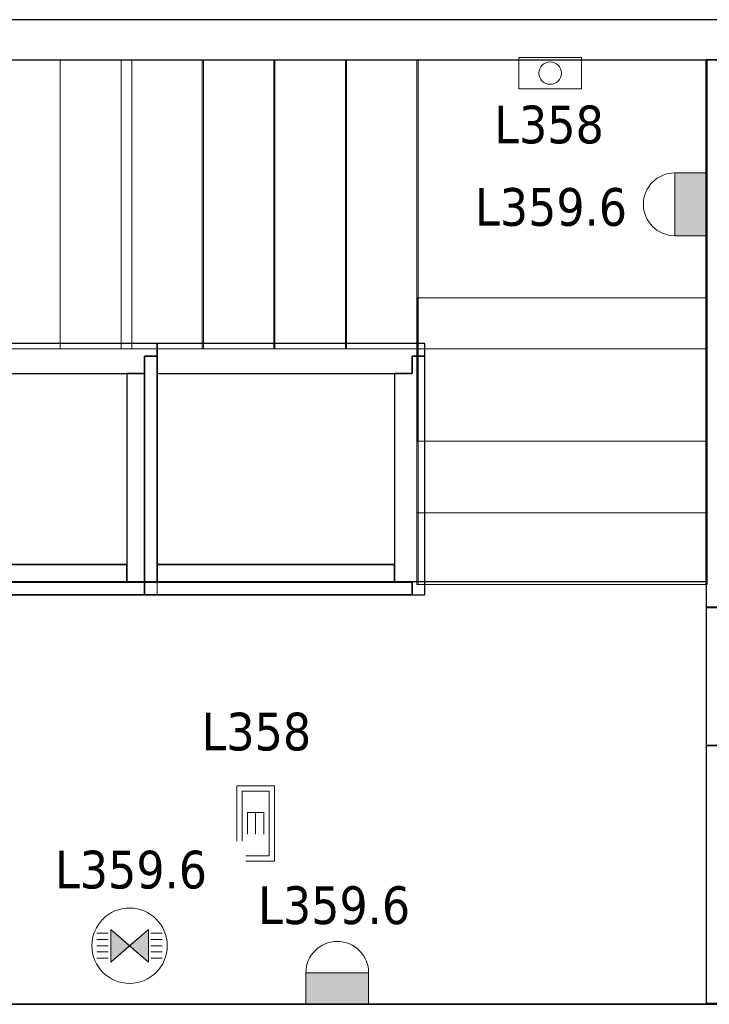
# Model space of a CAD drawing. Header units: metres. Extents: x 397.7 to 427.5, y 12.7 to 28.4.
# Tile 127 of 147: x 413 to 415.8, y 24.3 to 28.2. Entities that reach past the tile are written whole.
import ezdxf

# ---------------------------------------------------------------- set-up
doc = ezdxf.new("R2010")
doc.units = ezdxf.units.M
doc.layers.add('01_SUELOS', color=7, linetype='Continuous', lineweight=25, true_color=0x007f00)
for name, color, linetype, lineweight in [('A-DETL-GENF-OTLN', 7, 'Continuous', 18), ('A-GENM-____-OTLN', 7, 'Continuous', 18), ('A-WALL-____-MCUT', 7, 'Continuous', 25), ('A-WALL-____-OTLN', 7, 'Continuous', 25), ('E-LITE-____-IDEN', 7, 'Continuous', 30), ('E-LITE-EQPM-IDEN', 7, 'Continuous', 30), ('S-STRS-____-MCUT', 7, 'Continuous', 18), ('S-STRS-____-OTLN', 7, 'Continuous', 18)]:
    doc.layers.add(name, color=color, linetype=linetype, lineweight=lineweight)
doc.styles.add('Tahoma_4', font='tahoma.ttf', dxfattribs={"height": 0.15})

# ---------------------------------------------------------------- blocks, each defined once
blk = doc.blocks.new('Family - Escala P2-152907-06_ENLLUMENAT_P3')
at = {"layer": 'S-STRS-____-OTLN', "color": 253, "true_color": 0xaaaaaa}
for p, q in [((3.7989, 2.0879), (0.9489, 2.0879)), ((3.7989, 2.0879), (0.9489, 2.0879)), ((2.374, 2.0879), (2.089, 2.0879)), ((2.089, 2.0879), (2.374, 2.0879)), ((2.089, 2.0879), (2.374, 2.0879)), ((2.374, 2.0879), (2.089, 2.0879)), ((2.659, 2.0879), (2.374, 2.0879)), ((2.374, 2.0879), (2.659, 2.0879)), ((2.374, 2.0879), (2.374, 0.9379)), ((2.374, 0.9379), (2.374, 2.0879)), ((2.374, 0.9379), (2.374, 2.0879)), ((2.374, 2.0879), (2.374, 0.9379)), ((2.374, 2.0879), (2.659, 2.0879)), ((2.374, 2.0879), (2.374, 0.9379)), ((2.374, 2.0879), (2.374, 0.9379)), ((2.374, 2.0879), (2.374, 0.9379)), ((2.659, 2.0879), (2.374, 2.0879)), ((2.374, 2.0879), (2.374, 0.9379)), ((2.944, 2.0879), (2.659, 2.0879)), ((2.659, 2.0879), (2.944, 2.0879)), ((2.659, 2.0879), (2.659, 0.9379)), ((2.659, 0.9379), (2.659, 2.0879)), ((2.659, 0.9379), (2.659, 2.0879)), ((2.659, 2.0879), (2.659, 0.9379)), ((2.659, 2.0879), (2.944, 2.0879)), ((2.659, 2.0879), (2.659, 0.9379)), ((2.659, 2.0879), (2.659, 0.9379)), ((2.659, 2.0879), (2.659, 0.9379)), ((2.944, 2.0879), (2.659, 2.0879)), ((2.659, 2.0879), (2.659, 0.9379)), ((2.944, 0.9379), (2.944, 2.0879)), ((2.944, 2.0879), (2.944, 0.9379)), ((3.229, 2.0879), (2.944, 2.0879)), ((2.944, 2.0879), (3.229, 2.0879)), ((2.944, 2.0879), (2.944, 0.9379)), ((2.944, 0.9379), (2.944, 2.0879)), ((2.944, 2.0879), (3.229, 2.0879)), ((2.944, 2.0879), (2.944, 0.9379)), ((2.944, 2.0879), (2.944, 0.9379)), ((2.944, 2.0879), (2.944, 0.9379)), ((3.229, 2.0879), (2.944, 2.0879)), ((2.944, 2.0879), (2.944, 0.9379)), ((3.229, 0.9379), (3.229, 2.0879)), ((3.229, 2.0879), (3.229, 0.9379)), ((3.514, 2.0879), (3.229, 2.0879)), ((3.229, 2.0879), (3.514, 2.0879)), ((3.229, 2.0879), (3.229, 0.9379)), ((3.229, 0.9379), (3.229, 2.0879)), ((3.229, 2.0879), (3.514, 2.0879)), ((3.229, 2.0879), (3.229, 0.9379)), ((3.229, 2.0879), (3.229, 0.9379)), ((3.229, 2.0879), (3.229, 0.9379)), ((3.514, 2.0879), (3.229, 2.0879)), ((3.229, 2.0879), (3.229, 0.9379)), ((3.799, 2.0879), (3.514, 2.0879)), ((3.514, 2.0879), (3.799, 2.0879)), ((3.514, 2.0879), (3.514, 0.9379)), ((3.514, 0.9379), (3.514, 2.0879)), ((3.514, 0.9379), (3.514, 2.0879)), ((3.514, 2.0879), (3.514, 0.9379)), ((3.799, 2.0879), (3.514, 2.0879)), ((3.514, 2.0879), (3.514, 0.9379)), ((3.514, 2.0879), (3.514, 0.9379)), ((3.514, 2.0879), (3.514, 0.9379)), ((3.799, 2.0879), (3.514, 2.0879)), ((3.514, 2.0879), (3.514, 0.9379)), ((3.799, 2.0879), (3.7989, 2.0879)), ((3.7989, 2.0879), (3.799, 2.0879)), ((3.7989, 2.0879), (3.7989, 0.9379)), ((3.7989, 0.9379), (3.7989, 2.0879)), ((4.9492, 2.0879), (3.799, 2.0879)), ((3.799, 2.0879), (4.9492, 2.0879)), ((3.799, 2.0879), (3.799, 0.9379)), ((3.799, 0.9379), (3.799, 2.0879)), ((3.799, 0.9379), (3.799, 2.0879)), ((3.799, 2.0879), (3.799, 0.9379)), ((4.9492, 2.0879), (3.799, 2.0879)), ((3.799, 2.0879), (4.9492, 2.0879)), ((3.799, 2.0879), (3.799, 0.9379)), ((3.799, 0.9379), (3.799, 2.0879)), ((3.799, 2.0879), (3.799, 0.9379)), ((3.799, 2.0879), (3.799, 0.9379)), ((3.799, 2.0879), (3.799, 0.9379)), ((3.799, 2.0879), (3.799, 0.9379)), ((4.949, 0.9378), (4.9492, 2.0879)), ((4.9492, 2.0879), (4.949, 0.9378)), ((4.949, 0.9378), (4.9492, 2.0879)), ((4.9492, 2.0879), (4.949, 0.9378)), ((3.7991, 1.1403), (3.7989, 0.0002)), ((3.799, 0.9379), (3.7991, 1.1403)), ((3.7991, 1.1403), (4.9491, 1.1401)), ((4.9489, 0), (4.9491, 1.1401)), ((4.9491, 1.1401), (4.949, 0.9378)), ((3.7989, 0.9379), (0.9489, 0.9379)), ((3.7989, 0.9379), (0.9489, 0.9379)), ((2.089, 0.9379), (2.374, 0.9379)), ((2.374, 0.9379), (2.089, 0.9379)), ((2.089, 0.9379), (2.374, 0.9379)), ((2.374, 0.9379), (2.089, 0.9379)), ((2.374, 0.9379), (2.659, 0.9379)), ((2.659, 0.9379), (2.374, 0.9379)), ((2.659, 0.9379), (2.374, 0.9379)), ((2.659, 0.9379), (2.374, 0.9379)), ((2.659, 0.9379), (2.944, 0.9379)), ((2.944, 0.9379), (2.659, 0.9379)), ((2.944, 0.9379), (2.659, 0.9379)), ((2.944, 0.9379), (2.659, 0.9379)), ((2.944, 0.9379), (3.229, 0.9379)), ((3.229, 0.9379), (2.944, 0.9379)), ((2.944, 0.9379), (3.229, 0.9379)), ((3.229, 0.9379), (2.944, 0.9379)), ((3.229, 0.9379), (3.514, 0.9379)), ((3.514, 0.9379), (3.229, 0.9379)), ((3.229, 0.9379), (3.514, 0.9379)), ((3.514, 0.9379), (3.229, 0.9379)), ((3.514, 0.9379), (3.799, 0.9379)), ((3.799, 0.9379), (3.514, 0.9379)), ((3.514, 0.9379), (3.799, 0.9379)), ((3.799, 0.9379), (3.514, 0.9379)), ((3.7989, 0.9379), (3.799, 0.9379)), ((3.7989, 0.9379), (3.799, 0.9379)), ((3.799, 0.9379), (4.949, 0.9378)), ((4.949, 0.9378), (3.799, 0.9379)), ((4.949, 0.9378), (3.799, 0.9379)), ((3.799, 0.9379), (4.949, 0.9378)), ((3.799, 0.9379), (3.799, 0.5702)), ((3.799, 0.5702), (3.799, 0.9379)), ((3.799, 0.9379), (4.949, 0.9378)), ((4.949, 0.9378), (3.799, 0.9379)), ((4.949, 0.9378), (3.799, 0.9379)), ((3.799, 0.9379), (3.799, 0.5702)), ((3.799, 0.9379), (4.949, 0.9378)), ((4.949, 0.57), (4.949, 0.9378)), ((4.949, 0.9378), (4.949, 0.57)), ((4.949, 0.57), (4.949, 0.9378)), ((4.949, 0.57), (3.799, 0.5702)), ((3.799, 0.5702), (4.949, 0.57)), ((3.799, 0.5702), (3.799, 0.2852)), ((3.799, 0.2852), (3.799, 0.5702)), ((3.799, 0.5702), (4.949, 0.57)), ((4.949, 0.57), (3.799, 0.5702)), ((3.799, 0.5702), (4.949, 0.57)), ((3.799, 0.5702), (4.949, 0.57)), ((3.799, 0.2852), (3.799, 0.5702)), ((4.949, 0.285), (4.949, 0.57)), ((4.949, 0.57), (4.949, 0.285)), ((4.949, 0.57), (4.949, 0.285)), ((3.7989, 0.0002), (3.799, 0.2852)), ((3.799, 0.2852), (3.7989, 0.0002)), ((3.7989, 0.0002), (3.799, 0.2852)), ((3.799, 0.2852), (4.949, 0.285)), ((4.949, 0.285), (3.799, 0.2852)), ((3.799, 0.2852), (4.949, 0.285)), ((3.799, 0.2852), (4.949, 0.285)), ((4.949, 0.285), (3.799, 0.2852)), ((3.799, 0.2852), (4.949, 0.285)), ((4.949, 0.285), (4.9489, 0)), ((4.9489, 0), (4.949, 0.285)), ((4.949, 0.285), (4.9489, 0)), ((4.9489, 0), (3.7989, 0.0002)), ((3.7989, 0.0002), (4.9489, 0)), ((3.7989, 0.0002), (4.9489, 0)), ((4.9489, 0), (3.7989, 0.0002))]:
    blk.add_line(p, q, dxfattribs=at)
blk = doc.blocks.new('Family - Envans PB-155415-06_ENLLUMENAT_P3')
at = {"layer": 'A-WALL-____-MCUT', "color": 253, "true_color": 0xaaaaaa}
for p, q in [((0.9849, 0.12), (0.05, 0.12)), ((0.05, 0.12), (0.05, 0.05)), ((0.9849, 0.05), (0.9849, 0.12)), ((1.4949, 0.12), (1.1049, 0.12)), ((1.1049, 0.12), (1.1049, 0.05)), ((1.4949, 0.05), (1.4949, 0.12)), ((0, 0.05), (0, 0)), ((0.05, 0.05), (0, 0.05)), ((1.1049, 0.05), (0.9849, 0.05)), ((1.5649, 0.05), (1.4949, 0.05)), ((1.5649, 0), (1.5649, 0.05)), ((0, 0), (1.5649, 0))]:
    blk.add_line(p, q, dxfattribs=at)
at = {"layer": 'A-WALL-____-OTLN', "color": 253, "true_color": 0xaaaaaa}
for p, q in [((0.05, 0.12), (0.05, 0.05)), ((0.9849, 0.12), (0.05, 0.12)), ((0.9849, 0.05), (0.9849, 0.12)), ((1.1049, 0.12), (1.1049, 0.05)), ((1.4949, 0.12), (1.1049, 0.12)), ((1.4949, 0.05), (1.4949, 0.12)), ((0, 0.05), (0, 0)), ((0.05, 0.05), (0, 0.05)), ((1.1049, 0.05), (0.9849, 0.05)), ((1.5649, 0.05), (1.4949, 0.05)), ((1.5649, 0), (1.5649, 0.05)), ((0, 0), (1.5649, 0))]:
    blk.add_line(p, q, dxfattribs=at)
at = {"layer": 'A-WALL-____-OTLN', "color": 253, "lineweight": 18, "true_color": 0xaaaaaa}
blk.add_line((0, 0), (1.6149, 0), dxfattribs=at)
blk = doc.blocks.new('Family - Envans PB-155440-06_ENLLUMENAT_P3')
at = {"layer": 'A-WALL-____-MCUT', "color": 253, "true_color": 0xaaaaaa}
for p, q in [((0.83, 0.12), (0, 0.12)), ((0, 0.12), (0, 0.05)), ((0.83, 0.05), (0.83, 0.12)), ((0, 0.05), (0, 0)), ((0.9, 0.05), (0, 0.05)), ((0, 0.05), (0.83, 0.05)), ((0.9, 0), (0.9, 0.05)), ((0, 0), (0.9, 0))]:
    blk.add_line(p, q, dxfattribs=at)
at = {"layer": 'A-WALL-____-OTLN', "color": 253, "true_color": 0xaaaaaa}
for p, q in [((0.83, 0.12), (0, 0.12)), ((0, 0.12), (0, 0.05)), ((0.83, 0.05), (0.83, 0.12)), ((0, 0.05), (0, 0)), ((0, 0.05), (0.9, 0.05)), ((0, 0.05), (0.83, 0.05)), ((0.9, 0.05), (0.9, 0)), ((0.9, 0), (0, 0))]:
    blk.add_line(p, q, dxfattribs=at)
at = {"layer": 'A-WALL-____-OTLN', "color": 253, "lineweight": 18, "true_color": 0xaaaaaa}
blk.add_line((-0.05, 0), (0.9, 0), dxfattribs=at)
blk = doc.blocks.new('Family - Envans PB-155580-06_ENLLUMENAT_P3')
at = {"layer": 'A-WALL-____-MCUT', "color": 253, "true_color": 0xaaaaaa}
for p, q in [((1.4449, 0.12), (0.07, 0.12)), ((0.07, 0.12), (0.07, 0.05)), ((1.4449, 0.05), (1.4449, 0.12)), ((0, 0.05), (0, 0)), ((1.5149, 0.05), (0, 0.05)), ((0.07, 0.05), (1.4449, 0.05)), ((1.5149, 0), (1.5149, 0.05)), ((0, 0), (1.5149, 0))]:
    blk.add_line(p, q, dxfattribs=at)
at = {"layer": 'A-WALL-____-OTLN', "color": 253, "true_color": 0xaaaaaa}
for p, q in [((0.07, 0.05), (0.07, 0.12)), ((0.07, 0.12), (1.4449, 0.12)), ((1.4449, 0.12), (1.4449, 0.05)), ((0, 0.05), (1.5149, 0.05)), ((0, 0), (0, 0.05)), ((1.4449, 0.05), (0.07, 0.05)), ((1.5149, 0.05), (1.5149, 0)), ((1.5149, 0), (0, 0))]:
    blk.add_line(p, q, dxfattribs=at)
at = {"layer": 'A-WALL-____-OTLN', "color": 253, "lineweight": 18, "true_color": 0xaaaaaa}
blk.add_line((0, 0), (1.5149, 0), dxfattribs=at)
blk = doc.blocks.new('Family - Envans PB-155632-06_ENLLUMENAT_P3')
at = {"layer": 'A-WALL-____-MCUT', "color": 253, "true_color": 0xaaaaaa}
for p, q in [((1.0656, 0.12), (0.05, 0.12)), ((0.05, 0.12), (0.05, 0.05)), ((1.0656, 0), (1.0656, 0.12)), ((0.05, 0.05), (0, 0.05)), ((0, 0.05), (0, 0)), ((0, 0), (1.0656, 0))]:
    blk.add_line(p, q, dxfattribs=at)
at = {"layer": 'A-WALL-____-OTLN', "color": 253, "true_color": 0xaaaaaa}
for p, q in [((1.0656, 0.12), (0.05, 0.12)), ((0.05, 0.12), (0.05, 0.05)), ((1.0656, 0), (1.0656, 0.12)), ((0, 0.05), (0, 0)), ((0.05, 0.05), (0, 0.05)), ((0, 0), (1.0656, 0))]:
    blk.add_line(p, q, dxfattribs=at)
at = {"layer": 'A-WALL-____-OTLN', "color": 253, "lineweight": 18, "true_color": 0xaaaaaa}
blk.add_line((0, 0), (1.0656, 0), dxfattribs=at)
blk = doc.blocks.new('Family - Envans PB-155780-06_ENLLUMENAT_P3')
at = {"layer": 'A-WALL-____-MCUT', "color": 253, "true_color": 0xaaaaaa}
for p, q in [((0.88, 0.12), (0.05, 0.12)), ((0.05, 0.12), (0.05, 0.05)), ((0.88, 0.05), (0.88, 0.12)), ((0, 0.05), (0, 0)), ((0.05, 0.05), (0, 0.05)), ((0.95, 0.05), (0.88, 0.05)), ((0.95, 0), (0.95, 0.05)), ((0, 0), (0.95, 0))]:
    blk.add_line(p, q, dxfattribs=at)
at = {"layer": 'A-WALL-____-OTLN', "color": 253, "true_color": 0xaaaaaa}
for p, q in [((0.05, 0.12), (0.05, 0.05)), ((0.88, 0.12), (0.05, 0.12)), ((0.88, 0.05), (0.88, 0.12)), ((0, 0.05), (0, 0)), ((0.05, 0.05), (0, 0.05)), ((0.95, 0.05), (0.88, 0.05)), ((0.95, 0), (0.95, 0.05)), ((0, 0), (0.95, 0))]:
    blk.add_line(p, q, dxfattribs=at)
at = {"layer": 'A-WALL-____-OTLN', "color": 253, "lineweight": 18, "true_color": 0xaaaaaa}
blk.add_line((0, 0), (1, 0), dxfattribs=at)
blk = doc.blocks.new('Family - Envans PB-155889-06_ENLLUMENAT_P3')
at = {"layer": 'A-WALL-____-MCUT', "color": 253, "true_color": 0xaaaaaa}
for p, q in [((0.9956, 0.12), (0.05, 0.12)), ((0.05, 0.12), (0.05, 0.05)), ((0.9956, 0.05), (0.9956, 0.12)), ((0, 0.05), (0, 0)), ((1.0656, 0.05), (0, 0.05)), ((0.05, 0.05), (0.9956, 0.05)), ((1.0656, 0), (1.0656, 0.05)), ((0, 0), (1.0656, 0))]:
    blk.add_line(p, q, dxfattribs=at)
at = {"layer": 'A-WALL-____-OTLN', "color": 253, "true_color": 0xaaaaaa}
for p, q in [((0.05, 0.05), (0.05, 0.12)), ((0.05, 0.12), (0.9956, 0.12)), ((0.9956, 0.12), (0.9956, 0.05)), ((0, 0.05), (1.0656, 0.05)), ((0, 0), (0, 0.05)), ((0.9956, 0.05), (0.05, 0.05)), ((1.0656, 0.05), (1.0656, 0)), ((1.0656, 0), (0, 0))]:
    blk.add_line(p, q, dxfattribs=at)
at = {"layer": 'A-WALL-____-OTLN', "color": 253, "lineweight": 18, "true_color": 0xaaaaaa}
blk.add_line((0.05, 0), (1.0656, 0), dxfattribs=at)
blk = doc.blocks.new('Family - Evans P3-156209-06_ENLLUMENAT_P3')
at = {"layer": 'A-WALL-____-MCUT', "color": 253, "true_color": 0xaaaaaa}
for p, q in [((2.1788, 0.17), (0, 0.17)), ((0, 0.17), (0, 0)), ((2.1788, 0), (2.1788, 0.17)), ((0, 0), (2.1788, 0))]:
    blk.add_line(p, q, dxfattribs=at)
at = {"layer": 'A-WALL-____-OTLN', "color": 253, "true_color": 0xaaaaaa}
for p, q in [((2.1788, 0.17), (0, 0.17)), ((0, 0.17), (0, 0)), ((2.1788, 0), (2.1788, 0.17)), ((0, 0), (2.1788, 0))]:
    blk.add_line(p, q, dxfattribs=at)
at = {"layer": 'A-WALL-____-OTLN', "color": 253, "lineweight": 18, "true_color": 0xaaaaaa}
blk.add_line((0, 0), (2.1788, 0), dxfattribs=at)
blk = doc.blocks.new('Family - Escala P3-156245-06_ENLLUMENAT_P3')
at = {"layer": 'S-STRS-____-MCUT', "color": 253, "true_color": 0xaaaaaa}
for p, q in [((2.6211, 1.6126), (2.6211, 2.0879)), ((2.6211, 2.0879), (2.8077, 2.0879)), ((2.8077, 2.0879), (2.8382, 2.0879)), ((2.8382, 2.0879), (2.8805, 2.0879)), ((2.8805, 2.0879), (2.9431, 2.0879)), ((2.9431, 2.0879), (2.944, 2.0879)), ((3.229, 2.0879), (2.944, 2.0879)), ((2.944, 2.0879), (2.944, 0.9379)), ((2.944, 2.0879), (2.944, 0.9417)), ((3.229, 0.9379), (3.229, 2.0879)), ((2.6211, 0.9379), (2.6211, 1.6126)), ((2.944, 0.9417), (2.944, 0.9379)), ((2.8077, 0.9379), (2.6211, 0.9379)), ((2.8382, 0.9379), (2.8077, 0.9379)), ((2.8805, 0.9379), (2.8382, 0.9379)), ((2.9431, 0.9379), (2.8805, 0.9379)), ((2.944, 0.9379), (2.9431, 0.9379)), ((2.944, 0.9379), (3.229, 0.9379))]:
    blk.add_line(p, q, dxfattribs=at)
at = {"layer": 'S-STRS-____-OTLN', "color": 253, "true_color": 0xaaaaaa}
for p, q in [((3.7989, 2.0879), (2.6211, 2.0879)), ((2.6211, 1.6126), (2.6211, 2.0879)), ((3.7989, 2.0879), (2.6211, 2.0879)), ((2.8077, 2.0879), (2.6211, 2.0879)), ((2.8382, 2.0879), (2.8077, 2.0879)), ((2.8805, 2.0879), (2.8382, 2.0879)), ((2.9431, 2.0879), (2.8805, 2.0879)), ((2.9431, 2.0879), (2.944, 2.0879)), ((3.229, 2.0879), (2.944, 2.0879)), ((2.944, 2.0879), (2.944, 0.9379)), ((2.944, 2.0879), (2.944, 0.9379)), ((2.944, 0.9417), (2.944, 2.0879)), ((2.944, 2.0879), (3.229, 2.0879)), ((2.944, 2.0879), (2.944, 0.9379)), ((2.944, 2.0879), (3.229, 2.0879)), ((3.229, 0.9379), (3.229, 2.0879)), ((3.514, 2.0879), (3.229, 2.0879)), ((3.229, 2.0879), (3.514, 2.0879)), ((3.229, 2.0879), (3.229, 0.9379)), ((3.229, 0.9379), (3.229, 2.0879)), ((3.229, 0.9379), (3.229, 2.0879)), ((3.514, 2.0879), (3.229, 2.0879)), ((3.229, 0.9379), (3.229, 2.0879)), ((3.229, 2.0879), (3.229, 0.9379)), ((3.229, 2.0879), (3.514, 2.0879)), ((3.229, 2.0879), (3.229, 0.9379)), ((3.799, 2.0879), (3.514, 2.0879)), ((3.514, 2.0879), (3.799, 2.0879)), ((3.514, 2.0879), (3.514, 0.9379)), ((3.514, 0.9379), (3.514, 2.0879)), ((3.514, 0.9379), (3.514, 2.0879)), ((3.514, 2.0879), (3.514, 0.9379)), ((3.514, 2.0879), (3.799, 2.0879)), ((3.514, 0.9379), (3.514, 2.0879)), ((3.514, 0.9379), (3.514, 2.0879)), ((3.514, 2.0879), (3.514, 0.9379)), ((3.514, 2.0879), (3.799, 2.0879)), ((3.514, 2.0879), (3.514, 0.9379)), ((3.7989, 0.9379), (3.7989, 2.0879)), ((3.799, 2.0879), (3.7989, 2.0879)), ((3.7989, 0.9379), (3.7989, 2.0879)), ((3.7989, 2.0879), (3.799, 2.0879)), ((3.799, 0.9379), (3.799, 2.0879)), ((3.799, 2.0879), (3.799, 0.9379)), ((4.9492, 2.0879), (3.799, 2.0879)), ((3.799, 2.0879), (4.9492, 2.0879)), ((3.799, 2.0879), (3.799, 0.9379)), ((3.799, 0.9379), (3.799, 2.0879)), ((4.9492, 2.0879), (3.799, 2.0879)), ((3.799, 2.0879), (4.9492, 2.0879)), ((3.799, 2.0879), (3.799, 0.9379)), ((3.799, 0.9379), (3.799, 2.0879)), ((3.799, 2.0879), (3.799, 0.9379)), ((3.799, 0.9379), (3.799, 2.0879)), ((3.799, 0.9379), (3.799, 2.0879)), ((3.799, 2.0879), (3.799, 0.9379)), ((4.949, 0.9378), (4.9492, 2.0879)), ((4.9492, 2.0879), (4.949, 0.9378)), ((4.949, 0.9378), (4.9492, 2.0879)), ((4.9492, 2.0879), (4.949, 0.9378)), ((2.6211, 1.6126), (2.6211, 0.9379)), ((3.7991, 1.1403), (3.7989, 0.0002)), ((3.799, 0.9379), (3.7991, 1.1403)), ((3.7991, 1.1403), (4.9491, 1.1401)), ((4.9489, 0), (4.9491, 1.1401)), ((4.9491, 1.1401), (4.949, 0.9378)), ((2.944, 0.9417), (2.944, 0.9379)), ((3.7989, 0.9379), (2.6211, 0.9379)), ((3.7989, 0.9379), (2.6211, 0.9379)), ((2.8077, 0.9379), (2.6211, 0.9379)), ((2.8382, 0.9379), (2.8077, 0.9379)), ((2.8382, 0.9379), (2.8805, 0.9379)), ((2.8805, 0.9379), (2.9431, 0.9379)), ((2.9431, 0.9379), (2.944, 0.9379)), ((2.944, 0.9379), (3.229, 0.9379)), ((2.944, 0.9379), (3.229, 0.9379)), ((3.229, 0.9379), (2.944, 0.9379)), ((3.229, 0.9379), (3.514, 0.9379)), ((3.514, 0.9379), (3.229, 0.9379)), ((3.229, 0.9379), (3.514, 0.9379)), ((3.514, 0.9379), (3.229, 0.9379)), ((3.514, 0.9379), (3.799, 0.9379)), ((3.799, 0.9379), (3.514, 0.9379)), ((3.514, 0.9379), (3.799, 0.9379)), ((3.799, 0.9379), (3.514, 0.9379)), ((3.7989, 0.9379), (3.799, 0.9379)), ((3.7989, 0.9379), (3.799, 0.9379)), ((3.799, 0.9379), (4.949, 0.9378)), ((4.949, 0.9378), (3.799, 0.9379)), ((4.949, 0.9378), (3.799, 0.9379)), ((3.799, 0.9379), (4.949, 0.9378)), ((3.799, 0.9379), (3.799, 0.5702)), ((3.799, 0.5702), (3.799, 0.9379)), ((3.799, 0.9379), (4.949, 0.9378)), ((4.949, 0.9378), (3.799, 0.9379)), ((4.949, 0.9378), (3.799, 0.9379)), ((3.799, 0.9379), (3.799, 0.5702)), ((3.799, 0.9379), (4.949, 0.9378)), ((4.949, 0.57), (4.949, 0.9378)), ((4.949, 0.9378), (4.949, 0.57)), ((4.949, 0.57), (4.949, 0.9378)), ((3.799, 0.5702), (4.949, 0.57)), ((4.949, 0.57), (3.799, 0.5702)), ((4.949, 0.57), (3.799, 0.5702)), ((3.799, 0.5702), (4.949, 0.57)), ((3.799, 0.5702), (3.799, 0.2852)), ((3.799, 0.2852), (3.799, 0.5702)), ((3.799, 0.5702), (4.949, 0.57)), ((3.799, 0.5702), (4.949, 0.57)), ((3.799, 0.2852), (3.799, 0.5702)), ((4.949, 0.285), (4.949, 0.57)), ((4.949, 0.57), (4.949, 0.285)), ((4.949, 0.57), (4.949, 0.285)), ((3.799, 0.2852), (3.7989, 0.0002)), ((3.7989, 0.0002), (3.799, 0.2852)), ((3.7989, 0.0002), (3.799, 0.2852)), ((4.949, 0.285), (3.799, 0.2852)), ((3.799, 0.2852), (4.949, 0.285)), ((3.799, 0.2852), (4.949, 0.285)), ((4.949, 0.285), (3.799, 0.2852)), ((3.799, 0.2852), (4.949, 0.285)), ((3.799, 0.2852), (4.949, 0.285)), ((4.9489, 0), (4.949, 0.285)), ((4.949, 0.285), (4.9489, 0)), ((4.949, 0.285), (4.9489, 0)), ((3.7989, 0.0002), (4.9489, 0)), ((4.9489, 0), (3.7989, 0.0002)), ((4.9489, 0), (3.7989, 0.0002)), ((3.7989, 0.0002), (4.9489, 0))]:
    blk.add_line(p, q, dxfattribs=at)
blk = doc.blocks.new('Family - Evans P3-156349-06_ENLLUMENAT_P3')
at = {"layer": 'A-WALL-____-MCUT', "color": 253, "true_color": 0xaaaaaa}
for p, q in [((25.5877, 0.16), (0.0332, 0.16)), ((0, 0), (25.556, 0))]:
    blk.add_line(p, q, dxfattribs=at)
at = {"layer": 'A-WALL-____-OTLN', "color": 253, "true_color": 0xaaaaaa}
for p, q in [((25.5877, 0.16), (0.0332, 0.16)), ((0, 0), (25.556, 0))]:
    blk.add_line(p, q, dxfattribs=at)
at = {"layer": 'A-WALL-____-OTLN', "color": 253, "lineweight": 18, "true_color": 0xaaaaaa}
blk.add_line((0, 0), (25.556, 0), dxfattribs=at)
blk = doc.blocks.new('Family - Paviment P3-156431-06_ENLLUMENAT_P3')
at = {"layer": '01_SUELOS', "color": 9, "true_color": 0xaad4aa}
for p, q in [((17.4818, 14.9576), (17.4818, 12.8815)), ((17.4818, 12.8815), (17.4818, 14.9576)), ((18.6318, 14.9576), (17.4818, 14.9576)), ((17.4818, 14.9576), (18.6318, 14.9576)), ((17.4818, 12.8815), (12.3518, 12.8788)), ((12.3518, 12.8788), (17.4818, 12.8815)), ((12.5318, 11.1988), (19.1518, 11.1988)), ((19.1518, 11.1988), (12.5318, 11.1988))]:
    blk.add_line(p, q, dxfattribs=at)
blk = doc.blocks.new('Family - Evans P3-156549-06_ENLLUMENAT_P3')
at = {"layer": 'A-WALL-____-MCUT', "color": 253, "true_color": 0xaaaaaa}
blk.add_line((0, 0), (5.34, 0), dxfattribs=at)
at = {"layer": 'A-WALL-____-OTLN', "color": 253, "true_color": 0xaaaaaa}
blk.add_line((0, 0), (6.62, 0), dxfattribs=at)
at = {"layer": 'A-WALL-____-OTLN', "color": 253, "lineweight": 18, "true_color": 0xaaaaaa}
blk.add_line((0, 0), (6.62, 0), dxfattribs=at)
blk = doc.blocks.new('Family - Evans P3-156586-06_ENLLUMENAT_P3')
at = {"layer": 'A-WALL-____-MCUT', "color": 253, "true_color": 0xaaaaaa}
for p, q in [((0.5498, 0.17), (0, 0.17)), ((0, 0.17), (0, 0)), ((0.5498, 0), (0.5498, 0.17)), ((1.5764, 0.17), (1.5764, 0)), ((1.58, 0.17), (1.5764, 0.17)), ((1.58, 0), (1.58, 0.17)), ((0, 0), (0.5498, 0)), ((1.5764, 0), (1.58, 0))]:
    blk.add_line(p, q, dxfattribs=at)
at = {"layer": 'A-WALL-____-OTLN', "color": 253, "true_color": 0xaaaaaa}
for p, q in [((1.58, 0.17), (0, 0.17)), ((0, 0.17), (0, 0)), ((1.5764, 0.17), (0.5498, 0.17)), ((0.5498, 0.17), (0.5498, 0)), ((1.5764, 0.17), (1.5764, 0)), ((1.58, 0), (1.58, 0.17)), ((0, 0), (1.58, 0)), ((0.5498, 0), (1.5764, 0))]:
    blk.add_line(p, q, dxfattribs=at)
at = {"layer": 'A-WALL-____-OTLN', "color": 253, "lineweight": 18, "true_color": 0xaaaaaa}
blk.add_line((0, 0), (1.58, 0), dxfattribs=at)
blk = doc.blocks.new('Family - Vano porta P3-156588-06_ENLLUMENAT_P3')
at = {"layer": 'A-GENM-____-OTLN', "color": 253, "true_color": 0xaaaaaa}
for p, q in [((415.947, 25.3397), (415.777, 25.3397)), ((415.777, 25.3397), (415.777, 24.313)), ((415.777, 24.313), (415.777, 25.3397)), ((415.777, 25.3397), (415.947, 25.3397)), ((415.947, 24.313), (415.947, 25.3397)), ((415.947, 25.3397), (415.947, 24.313)), ((415.777, 24.313), (415.947, 24.313)), ((415.777, 24.313), (415.947, 24.313))]:
    blk.add_line(p, q, dxfattribs=at)
blk = doc.blocks.new('LONDR55-XX_ZZ-ARQ-CAA-M3D-Londres55_ifc-1-06_ENLLUMENAT_P3')
at = {"layer": '01_SUELOS', "color": 253, "lineweight": 18, "true_color": 0xaaaaaa}
blk.add_blockref('Family - Paviment P3-156431-06_ENLLUMENAT_P3', (398.2952, 13.1106), dxfattribs=at)
at = {"layer": 'A-GENM-____-OTLN', "color": 253, "lineweight": 18, "true_color": 0xaaaaaa}
blk.add_blockref('Family - Vano porta P3-156588-06_ENLLUMENAT_P3', (0, 0), dxfattribs=at)
at = {"layer": 'A-WALL-____-OTLN', "color": 253, "lineweight": 18, "true_color": 0xaaaaaa}
for name, p, rotation in [('Family - Evans P3-156349-06_ENLLUMENAT_P3', (426.8464, 28.2282), 180), ('Family - Evans P3-156209-06_ENLLUMENAT_P3', (415.777, 28.0682), 270), ('Family - Envans PB-155415-06_ENLLUMENAT_P3', (413.5914, 26.9396), 180), ('Family - Envans PB-155632-06_ENLLUMENAT_P3', (414.6569, 26.9396), 180), ('Family - Envans PB-155780-06_ENLLUMENAT_P3', (414.6569, 25.9396), 90), ('Family - Envans PB-155440-06_ENLLUMENAT_P3', (413.5914, 25.9896), 90), ('Family - Evans P3-156586-06_ENLLUMENAT_P3', (415.777, 25.8895), 270), ('Family - Evans P3-156549-06_ENLLUMENAT_P3', (417.447, 24.3095), 180)]:
    blk.add_blockref(name, p, dxfattribs=dict(at, rotation=rotation))
for name, p in [('Family - Envans PB-155580-06_ENLLUMENAT_P3', (412.0264, 25.9396)), ('Family - Envans PB-155889-06_ENLLUMENAT_P3', (413.5414, 25.9396))]:
    blk.add_blockref(name, p, dxfattribs=at)
at = {"layer": 'S-STRS-____-OTLN', "color": 253, "lineweight": 18, "true_color": 0xaaaaaa}
for name, p in [('Family - Escala P2-152907-06_ENLLUMENAT_P3', (410.8316, 25.9803)), ('Family - Escala P3-156245-06_ENLLUMENAT_P3', (410.827, 25.9805))]:
    blk.add_blockref(name, p, dxfattribs=at)
blk = doc.blocks.new('ZYR_06_02_03 Aplic Circular 2 - L 07-831984-06_ENLLUMENAT_P3')
at = {"layer": 'A-DETL-GENF-OTLN', "true_color": 0x00c400}
blk.add_hatch(color=92, dxfattribs=at).paths.add_polyline_path([(0.125, 0), (-0.125, 0), (-0.125, -0.125), (0.125, -0.125)])
at = {"layer": 'A-DETL-GENF-OTLN', "color": 92, "true_color": 0x00c400}
for p, q in [((0.125, 0), (-0.125, 0)), ((-0.125, 0), (-0.125, -0.125)), ((-0.125, 0), (0.125, 0)), ((-0.125, -0.125), (-0.125, 0)), ((0.125, -0.125), (0.125, 0)), ((0.125, 0), (0.125, -0.125)), ((-0.125, -0.125), (0.125, -0.125)), ((0.125, -0.125), (-0.125, -0.125))]:
    blk.add_line(p, q, dxfattribs=at)
blk.add_arc((0, -0.125), 0.125, 180, 360, dxfattribs=at)
blk = doc.blocks.new('ZYR_06_03 Emer Paret Rect - 02 Emergencia Pared Superficie 02-553133-06_ENLLUMENAT_P3')
at = {"layer": 'A-DETL-GENF-OTLN', "color": 6, "true_color": 0xff00ff}
for p, q in [((-0.125, 0), (0.125, 0)), ((-0.125, -0.125), (-0.125, 0)), ((0.125, 0), (0.125, -0.125)), ((0.125, -0.125), (-0.125, -0.125))]:
    blk.add_line(p, q, dxfattribs=at)
blk.add_circle((0, -0.0625), 0.0446, dxfattribs=at)
blk = doc.blocks.new('ZYR_06_03 Emer Sostre Rect - 02 Emergencia Superficie 02-829066-06_ENLLUMENAT_P3')
at = {"layer": 'A-DETL-GENF-OTLN', "color": 6, "true_color": 0xff00ff}
for p, q in [((-0.15, 0.075), (0.15, 0.075)), ((-0.15, -0.075), (-0.15, 0.075)), ((-0.1286, 0.0536), (0.1286, 0.0536)), ((-0.1286, -0.0536), (-0.1286, 0.0536)), ((0.1286, 0.0536), (0.1286, -0.0536)), ((0.15, 0.075), (0.15, -0.075)), ((-0.0429, 0.0321), (-0.0429, -0.0321)), ((-0.0429, 0.0321), (0.0429, 0.0321)), ((-0.0429, 0), (0.0429, 0)), ((-0.0429, -0.0321), (0.0429, -0.0321)), ((0.15, -0.075), (-0.15, -0.075)), ((0.1286, -0.0536), (-0.1286, -0.0536))]:
    blk.add_line(p, q, dxfattribs=at)
blk = doc.blocks.new('ZYR_06_01 Detector Sostre - 01 Detector Presencia 360º-846082-06_ENLLUMENAT_P3')
at = {"layer": 'A-DETL-GENF-OTLN', "true_color": 0x00c400}
for points in [[(-0.075, -0.065), (0, 0), (-0.075, 0.065)], [(0.075, -0.065), (0.075, 0.065), (0, 0)]]:
    blk.add_hatch(color=92, dxfattribs=at).paths.add_polyline_path(points)
at = {"layer": 'A-DETL-GENF-OTLN', "color": 92, "true_color": 0x00c400}
for p, q in [((-0.085, 0.05), (-0.13, 0.05)), ((0, 0), (-0.075, 0.065)), ((-0.075, 0.065), (-0.075, -0.065)), ((-0.075, 0.065), (-0.075, -0.065)), ((-0.075, 0.065), (0.075, -0.065)), ((0.075, 0.065), (-0.075, -0.065)), ((0.075, 0.065), (0, 0)), ((0.075, -0.065), (0.075, 0.065)), ((0.075, 0.065), (0.075, -0.065)), ((0.085, 0.05), (0.13, 0.05)), ((-0.085, 0.025), (-0.13, 0.025)), ((0.085, 0.025), (0.13, 0.025)), ((-0.085, 0), (-0.13, 0)), ((-0.085, -0.025), (-0.13, -0.025)), ((-0.075, -0.065), (0, 0)), ((0, 0), (0.075, -0.065)), ((0.085, 0), (0.13, 0)), ((0.085, -0.025), (0.13, -0.025)), ((-0.085, -0.05), (-0.13, -0.05)), ((0.085, -0.05), (0.13, -0.05))]:
    blk.add_line(p, q, dxfattribs=at)
blk.add_circle((0, 0), 0.15, dxfattribs=at)

msp = doc.modelspace()

# ---------------------------------------------------------------- block references
at = {"lineweight": 5}
msp.add_blockref('LONDR55-XX_ZZ-ARQ-CAA-M3D-Londres55_ifc-1-06_ENLLUMENAT_P3', (0, 0), dxfattribs=at)
at = {"layer": 'A-DETL-GENF-OTLN', "color": 6, "true_color": 0xff00ff}
msp.add_blockref('ZYR_06_03 Emer Paret Rect - 02 Emergencia Pared Superficie 02-553133-06_ENLLUMENAT_P3', (415.1561, 28.0782), dxfattribs=at)
at = {"layer": 'A-DETL-GENF-OTLN', "color": 92, "true_color": 0x00c400}
for p, rotation in [((415.777, 27.4935), 269.9999999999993), ((414.3086, 24.3095), 180)]:
    msp.add_blockref('ZYR_06_02_03 Aplic Circular 2 - L 07-831984-06_ENLLUMENAT_P3', p, dxfattribs=dict(at, rotation=rotation))
at = {"layer": 'A-DETL-GENF-OTLN', "color": 6, "true_color": 0xff00ff, "rotation": 269.9999999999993}
msp.add_blockref('ZYR_06_03 Emer Sostre Rect - 02 Emergencia Superficie 02-829066-06_ENLLUMENAT_P3', (413.9836, 25.0295), dxfattribs=at)
at = {"layer": 'A-DETL-GENF-OTLN', "color": 92, "true_color": 0x00c400}
msp.add_blockref('ZYR_06_01 Detector Sostre - 01 Detector Presencia 360º-846082-06_ENLLUMENAT_P3', (413.482, 24.5427), dxfattribs=at)

# ---------------------------------------------------------------- texts
at = {"layer": 'E-LITE-EQPM-IDEN', "char_height": 0.15, "width": 0.721519, "attachment_point": 1, "style": 'Tahoma_4'}
for insert in [(414.857, 27.558), (413.9936, 24.779)]:
    msp.add_mtext('L359.6', dxfattribs=dict(at, insert=insert))

# ---------------------------------------------------------------- next in the draw order: texts
at = {"layer": 'E-LITE-____-IDEN', "char_height": 0.15, "attachment_point": 1, "style": 'Tahoma_4', "bg_fill": 3, "box_fill_scale": 1.25, "bg_fill_color": 256, "bg_fill_true_color": 13158600, "bg_fill_transparency": 0}
for s, insert, width in [('L358', (414.9335, 27.8862), 0.517088), ('L358', (413.7686, 25.47), 0.517088), ('L359.6', (413.1851, 24.9207), 0.721519)]:
    msp.add_mtext(s, dxfattribs=dict(at, insert=insert, width=width))

doc.saveas('drawing.dxf')
